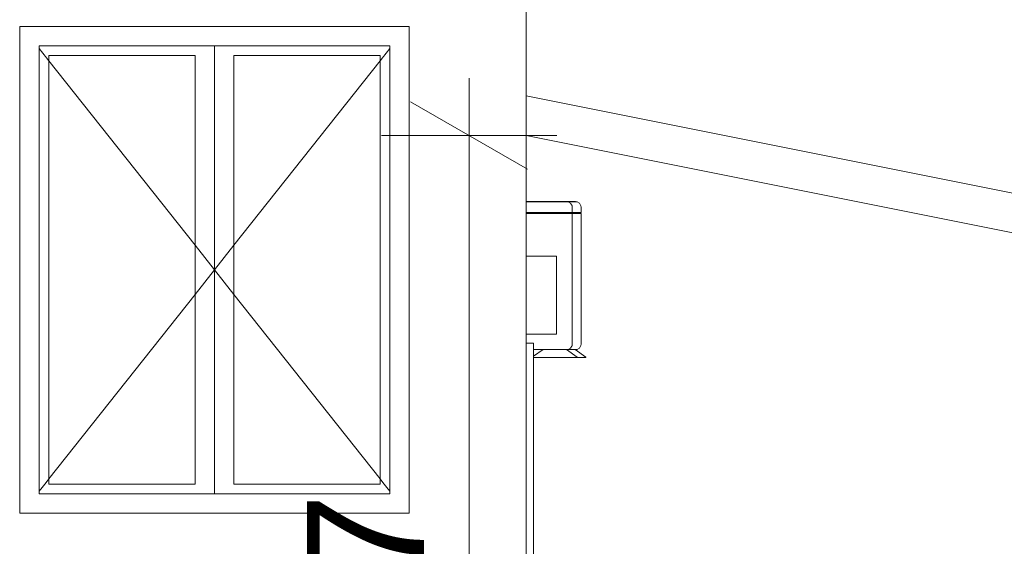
# Model space of a CAD drawing. Header units: millimetres. Extents: x 0 to 650, y -1 to 707.
# Tile 80 of 256: x 427 to 452, y 352 to 366. Entities that reach past the tile are written whole.
import ezdxf
from ezdxf.xclip import XClip

# ---------------------------------------------------------------- set-up
doc = ezdxf.new("R2010")
doc.units = ezdxf.units.MM
doc.header["$MEASUREMENT"] = 0
doc.header["$XCLIPFRAME"] = 0
doc.linetypes.add('Wipeout_Contour', pattern=[1000, 0, -1000])
for name, color, linetype in [('Cobertura.ARQ', 7, 'Continuous'), ('Cotas - Geral.2D', 7, 'Continuous'), ('Interior - Mobiliário .ARQ', 7, 'Continuous'), ('Parede.ARQ', 7, 'Continuous')]:
    doc.layers.add(name, color=color, linetype=linetype)
doc.styles.add('GENERATED_STYLE_1', font='txt')

# ---------------------------------------------------------------- blocks, each defined once
blk = doc.blocks.new('Desenho_2_2', base_point=(960.574, 336.178))
at = {"layer": 'Cotas - Geral.2D', "color": 7, "linetype": 'Continuous', "lineweight": 0}
for p, q in [((438.584, 362.878), (438.584, 364.345)), ((438.584, 336.178), (438.584, 362.878))]:
    blk.add_line(p, q, dxfattribs=at)
at = {"color": 254, "linetype": 'Wipeout_Contour', "lineweight": 0, "ltscale": 1710.404848}
blk.add_wipeout([(441.092, 361.178), (441.128, 361.173), (441.295, 361.173)], dxfattribs=at).dxf.layer = 'Interior - Mobiliário .ARQ'
at = {"color": 254, "linetype": 'Wipeout_Contour', "lineweight": 0, "ltscale": 2275.939059}
blk.add_wipeout([(441.232, 360.878), (441.232, 357.518), (441.308, 357.518), (441.308, 360.878)], dxfattribs=at).dxf.layer = 'Interior - Mobiliário .ARQ'
at = {"color": 254, "linetype": 'Wipeout_Contour', "lineweight": 0, "ltscale": 2838.752911}
blk.add_wipeout([(441.082, 357.378), (441.357, 357.188), (441.357, 357.178), (441.583, 357.178), (441.308, 357.378)], dxfattribs=at).dxf.layer = 'Interior - Mobiliário .ARQ'
at = {"color": 254, "linetype": 'Wipeout_Contour', "lineweight": 0, "ltscale": 2233.520657}
blk.add_wipeout([(427.048, 365.178), (427.048, 353.678), (427.548, 353.678), (427.548, 365.178)], dxfattribs=at).dxf.layer = 'Parede.ARQ'
at = {"color": 254, "linetype": 'Wipeout_Contour', "lineweight": 0, "ltscale": 2262.733479}
blk.add_wipeout([(437.048, 353.678), (437.048, 365.178), (436.548, 365.178), (436.548, 353.678)], dxfattribs=at).dxf.layer = 'Parede.ARQ'
at = {"color": 254, "linetype": 'Wipeout_Contour', "lineweight": 0, "ltscale": 2247.320078}
blk.add_wipeout([(431.548, 353.928), (432.048, 353.928), (432.048, 364.928), (431.548, 364.928)], dxfattribs=at).dxf.layer = 'Parede.ARQ'
at = {"color": 254, "linetype": 'Wipeout_Contour', "lineweight": 0, "ltscale": 2241.813882}
blk.add_wipeout([(440.048, 357.548), (440.048, 336.187), (440.238, 336.187), (440.238, 357.548)], dxfattribs=at).dxf.layer = 'Parede.ARQ'
at = {"layer": 'Interior - Mobiliário .ARQ', "color": 7, "linetype": 'Continuous', "lineweight": 0}
blk.add_line((441.583, 357.188), (441.583, 357.178), dxfattribs=at)
at = {"color": 254, "linetype": 'Wipeout_Contour', "lineweight": 0, "ltscale": 1711.09283}
blk.add_wipeout([(441.311, 361.178), (441.29, 361.178), (441.33, 361.173)], dxfattribs=at).dxf.layer = 'Interior - Mobiliário .ARQ'
at = {"color": 254, "linetype": 'Wipeout_Contour', "lineweight": 0, "ltscale": 2271.61023}
blk.add_wipeout([(441.232, 357.518), (441.227, 357.482), (441.308, 357.482), (441.308, 357.518)], dxfattribs=at).dxf.layer = 'Interior - Mobiliário .ARQ'
at = {"color": 254, "linetype": 'Wipeout_Contour', "lineweight": 0, "ltscale": 3394.25962}
blk.add_wipeout([(437.048, 365.178), (437.048, 365.678), (427.048, 365.678), (427.048, 365.178), (427.548, 365.178), (436.548, 365.178)], dxfattribs=at).dxf.layer = 'Parede.ARQ'
at = {"color": 254, "linetype": 'Wipeout_Contour', "lineweight": 0, "ltscale": 2234.663476}
blk.add_wipeout([(427.798, 364.928), (427.548, 364.928), (427.548, 353.928), (427.798, 353.928)], dxfattribs=at).dxf.layer = 'Parede.ARQ'
at = {"color": 254, "linetype": 'Wipeout_Contour', "lineweight": 0, "ltscale": 2261.570047}
blk.add_wipeout([(436.298, 353.928), (436.548, 353.928), (436.548, 364.928), (436.298, 364.928)], dxfattribs=at).dxf.layer = 'Parede.ARQ'
at = {"color": 254, "linetype": 'Wipeout_Contour', "lineweight": 0, "ltscale": 3350.131381}
blk.add_wipeout([(427.048, 353.678), (427.048, 353.178), (437.048, 353.178), (437.048, 353.678), (436.548, 353.678), (427.548, 353.678)], dxfattribs=at).dxf.layer = 'Parede.ARQ'
at = {"layer": 'Parede.ARQ', "color": 8, "linetype": 'Continuous', "lineweight": 0}
for p, q in [((427.048, 365.678), (437.048, 365.678)), ((427.048, 353.178), (427.048, 365.678)), ((437.048, 365.678), (437.048, 353.178)), ((437.048, 353.178), (427.048, 353.178))]:
    blk.add_line(p, q, dxfattribs=at)
at = {"color": 254, "linetype": 'Wipeout_Contour', "lineweight": 0, "ltscale": 2281.418856}
blk.add_wipeout([(441.345, 361.173), (441.33, 361.173), (441.362, 361.137), (441.402, 361.137)], dxfattribs=at).dxf.layer = 'Interior - Mobiliário .ARQ'
at = {"color": 254, "linetype": 'Wipeout_Contour', "lineweight": 0, "ltscale": 2276.174152}
blk.add_wipeout([(441.308, 360.878), (441.308, 357.518), (441.383, 357.518), (441.383, 360.878)], dxfattribs=at).dxf.layer = 'Interior - Mobiliário .ARQ'
at = {"color": 254, "linetype": 'Wipeout_Contour', "lineweight": 0, "ltscale": 3382.482632}
blk.add_wipeout([(432.048, 365.178), (427.548, 365.178), (427.548, 364.928), (427.798, 364.928), (431.548, 364.928), (432.048, 364.928)], dxfattribs=at).dxf.layer = 'Parede.ARQ'
at = {"color": 254, "linetype": 'Wipeout_Contour', "lineweight": 0, "ltscale": 3340.783447}
blk.add_wipeout([(427.548, 353.678), (432.048, 353.678), (432.048, 353.928), (431.548, 353.928), (427.798, 353.928), (427.548, 353.928)], dxfattribs=at).dxf.layer = 'Parede.ARQ'
at = {"layer": 'Parede.ARQ', "color": 7, "linetype": 'Continuous', "lineweight": 0}
blk.add_line((427.548, 353.678), (427.548, 365.178), dxfattribs=at)
at = {"color": 254, "linetype": 'Wipeout_Contour', "lineweight": 0, "ltscale": 1710.425577}
blk.add_wipeout([(441.355, 361.173), (441.402, 361.137), (441.417, 361.137)], dxfattribs=at).dxf.layer = 'Interior - Mobiliário .ARQ'
at = {"color": 254, "linetype": 'Wipeout_Contour', "lineweight": 0, "ltscale": 2271.280073}
blk.add_wipeout([(441.227, 357.482), (441.191, 357.419), (441.303, 357.419), (441.308, 357.482)], dxfattribs=at).dxf.layer = 'Interior - Mobiliário .ARQ'
at = {"color": 254, "linetype": 'Wipeout_Contour', "lineweight": 0, "ltscale": 2240.795907}
blk.add_wipeout([(427.798, 353.928), (431.548, 353.928), (431.548, 364.928), (427.798, 364.928)], dxfattribs=at).dxf.layer = 'Parede.ARQ'
at = {"color": 254, "linetype": 'Wipeout_Contour', "lineweight": 0, "ltscale": 2248.857615}
blk.add_wipeout([(432.548, 364.928), (432.048, 364.928), (432.048, 353.928), (432.548, 353.928)], dxfattribs=at).dxf.layer = 'Parede.ARQ'
at = {"layer": 'Parede.ARQ', "color": 7, "linetype": 'Continuous', "lineweight": 0}
for p, q in [((427.548, 365.112), (427.798, 364.796)), ((427.798, 353.928), (427.798, 364.928)), ((427.798, 364.928), (431.548, 364.928)), ((427.798, 364.796), (431.548, 360.06)), ((431.548, 364.928), (431.548, 353.928)), ((431.548, 360.06), (432.048, 359.428)), ((431.548, 358.796), (432.048, 359.428)), ((427.798, 354.06), (431.548, 358.796)), ((427.548, 353.744), (427.798, 354.06)), ((431.548, 353.928), (427.798, 353.928))]:
    blk.add_line(p, q, dxfattribs=at)
at = {"color": 254, "linetype": 'Wipeout_Contour', "lineweight": 0, "ltscale": 2280.517943}
blk.add_wipeout([(441.128, 361.173), (441.191, 361.137), (441.303, 361.137), (441.295, 361.173)], dxfattribs=at).dxf.layer = 'Interior - Mobiliário .ARQ'
at = {"color": 254, "linetype": 'Wipeout_Contour', "lineweight": 0, "ltscale": 2271.906047}
blk.add_wipeout([(441.308, 357.518), (441.308, 357.482), (441.381, 357.482), (441.383, 357.518)], dxfattribs=at).dxf.layer = 'Interior - Mobiliário .ARQ'
at = {"color": 254, "linetype": 'Wipeout_Contour', "lineweight": 0, "ltscale": 3403.408396}
blk.add_wipeout([(436.548, 365.178), (432.048, 365.178), (432.048, 364.928), (432.548, 364.928), (436.298, 364.928), (436.548, 364.928)], dxfattribs=at).dxf.layer = 'Parede.ARQ'
at = {"color": 254, "linetype": 'Wipeout_Contour', "lineweight": 0, "ltscale": 3361.968485}
blk.add_wipeout([(432.548, 353.928), (432.048, 353.928), (432.048, 353.678), (436.548, 353.678), (436.548, 353.928), (436.298, 353.928)], dxfattribs=at).dxf.layer = 'Parede.ARQ'
at = {"layer": 'Parede.ARQ', "color": 7, "linetype": 'Continuous', "lineweight": 0}
for p, q in [((427.548, 365.178), (436.548, 365.178)), ((432.048, 365.178), (432.048, 364.928)), ((436.548, 365.178), (436.548, 353.678)), ((432.048, 364.928), (432.048, 353.928)), ((432.048, 353.928), (432.048, 353.678)), ((436.548, 353.678), (427.548, 353.678))]:
    blk.add_line(p, q, dxfattribs=at)
at = {"layer": 'Cotas - Geral.2D', "color": 7, "linetype": 'Continuous', "lineweight": 0, "insert": (437.984, 345.537), "char_height": 3, "width": 7.98174, "attachment_point": 7, "rotation": 90, "style": 'GENERATED_STYLE_1'}
blk.add_mtext('\\A1;{\\pql;\\fArial|b0|i0|c0|p38;2,67}', dxfattribs=at)
at = {"color": 254, "linetype": 'Wipeout_Contour', "lineweight": 0, "ltscale": 2281.325602}
blk.add_wipeout([(441.33, 361.173), (441.295, 361.173), (441.303, 361.137), (441.362, 361.137)], dxfattribs=at).dxf.layer = 'Interior - Mobiliário .ARQ'
at = {"color": 254, "linetype": 'Wipeout_Contour', "lineweight": 0, "ltscale": 2276.37568}
blk.add_wipeout([(441.383, 360.878), (441.383, 357.518), (441.438, 357.518), (441.438, 360.878)], dxfattribs=at).dxf.layer = 'Interior - Mobiliário .ARQ'
at = {"color": 254, "linetype": 'Wipeout_Contour', "lineweight": 0, "ltscale": 2255.402386}
blk.add_wipeout([(432.548, 353.928), (436.298, 353.928), (436.298, 364.928), (432.548, 364.928)], dxfattribs=at).dxf.layer = 'Parede.ARQ'
at = {"layer": 'Parede.ARQ', "color": 7, "linetype": 'Continuous', "lineweight": 0}
for p, q in [((436.548, 365.112), (436.298, 364.796)), ((432.548, 353.928), (432.548, 364.928)), ((432.548, 364.928), (436.298, 364.928)), ((436.298, 364.796), (432.548, 360.06)), ((436.298, 364.928), (436.298, 353.928)), ((432.548, 360.06), (432.048, 359.428)), ((432.548, 358.796), (432.048, 359.428)), ((436.298, 354.06), (432.548, 358.796)), ((436.298, 353.928), (432.548, 353.928)), ((436.548, 353.744), (436.298, 354.06))]:
    blk.add_line(p, q, dxfattribs=at)
at = {"color": 254, "linetype": 'Wipeout_Contour', "lineweight": 0, "ltscale": 2281.29376}
blk.add_wipeout([(441.402, 361.137), (441.362, 361.137), (441.381, 361.074), (441.434, 361.074)], dxfattribs=at).dxf.layer = 'Interior - Mobiliário .ARQ'
at = {"color": 254, "linetype": 'Wipeout_Contour', "lineweight": 0, "ltscale": 2280.178583}
blk.add_wipeout([(441.212, 360.898), (441.212, 360.878), (441.308, 360.878), (441.308, 360.898)], dxfattribs=at).dxf.layer = 'Interior - Mobiliário .ARQ'
at = {"color": 254, "linetype": 'Wipeout_Contour', "lineweight": 0, "ltscale": 2276.492057}
blk.add_wipeout([(441.438, 360.878), (441.438, 357.518), (441.458, 357.518), (441.458, 360.878)], dxfattribs=at).dxf.layer = 'Interior - Mobiliário .ARQ'
at = {"color": 254, "linetype": 'Wipeout_Contour', "lineweight": 0, "ltscale": 2271.03539}
blk.add_wipeout([(441.191, 357.419), (441.128, 357.383), (441.295, 357.383), (441.303, 357.419)], dxfattribs=at).dxf.layer = 'Interior - Mobiliário .ARQ'
at = {"color": 254, "linetype": 'Wipeout_Contour', "lineweight": 0, "ltscale": 2281.300327}
blk.add_wipeout([(441.417, 361.137), (441.402, 361.137), (441.434, 361.074), (441.454, 361.074)], dxfattribs=at).dxf.layer = 'Interior - Mobiliário .ARQ'
at = {"color": 254, "linetype": 'Wipeout_Contour', "lineweight": 0, "ltscale": 5680.271139}
blk.add_wipeout([(440.048, 357.548), (440.238, 357.548), (440.238, 357.518), (441.082, 357.518), (441.082, 360.878), (440.048, 360.878), (440.048, 359.778), (440.832, 359.778), (440.832, 357.778), (440.048, 357.778)], dxfattribs=at).dxf.layer = 'Interior - Mobiliário .ARQ'
at = {"color": 254, "linetype": 'Wipeout_Contour', "lineweight": 0, "ltscale": 2280.42874}
blk.add_wipeout([(441.308, 360.878), (441.373, 360.878), (441.373, 360.898), (441.308, 360.898)], dxfattribs=at).dxf.layer = 'Interior - Mobiliário .ARQ'
at = {"color": 254, "linetype": 'Wipeout_Contour', "lineweight": 0, "ltscale": 2271.881323}
blk.add_wipeout([(441.308, 357.482), (441.303, 357.419), (441.362, 357.419), (441.381, 357.482)], dxfattribs=at).dxf.layer = 'Interior - Mobiliário .ARQ'
at = {"color": 254, "linetype": 'Wipeout_Contour', "lineweight": 0, "ltscale": 2280.512135}
blk.add_wipeout([(441.191, 361.137), (441.227, 361.074), (441.308, 361.074), (441.303, 361.137)], dxfattribs=at).dxf.layer = 'Interior - Mobiliário .ARQ'
at = {"color": 254, "linetype": 'Wipeout_Contour', "lineweight": 0, "ltscale": 2280.603068}
blk.add_wipeout([(441.373, 360.878), (441.421, 360.878), (441.421, 360.898), (441.373, 360.898)], dxfattribs=at).dxf.layer = 'Interior - Mobiliário .ARQ'
at = {"color": 254, "linetype": 'Wipeout_Contour', "lineweight": 0, "ltscale": 2272.299441}
blk.add_wipeout([(440.048, 357.778), (440.832, 357.778), (440.832, 359.778), (440.048, 359.778)], dxfattribs=at).dxf.layer = 'Interior - Mobiliário .ARQ'
at = {"color": 254, "linetype": 'Wipeout_Contour', "lineweight": 0, "ltscale": 2272.110693}
blk.add_wipeout([(441.383, 357.518), (441.381, 357.482), (441.434, 357.482), (441.438, 357.518)], dxfattribs=at).dxf.layer = 'Interior - Mobiliário .ARQ'
at = {"layer": 'Interior - Mobiliário .ARQ', "color": 7, "linetype": 'Continuous', "lineweight": 0}
blk.add_line((440.832, 357.778), (440.048, 357.778), dxfattribs=at)
at = {"color": 254, "linetype": 'Wipeout_Contour', "lineweight": 0, "ltscale": 2281.110992}
blk.add_wipeout([(441.362, 361.137), (441.303, 361.137), (441.308, 361.074), (441.381, 361.074)], dxfattribs=at).dxf.layer = 'Interior - Mobiliário .ARQ'
at = {"color": 254, "linetype": 'Wipeout_Contour', "lineweight": 0, "ltscale": 2280.703738}
blk.add_wipeout([(441.421, 360.878), (441.438, 360.878), (441.438, 360.898), (441.421, 360.898)], dxfattribs=at).dxf.layer = 'Interior - Mobiliário .ARQ'
at = {"color": 254, "linetype": 'Wipeout_Contour', "lineweight": 0, "ltscale": 2272.216793}
blk.add_wipeout([(441.438, 357.518), (441.434, 357.482), (441.454, 357.482), (441.458, 357.518)], dxfattribs=at).dxf.layer = 'Interior - Mobiliário .ARQ'
at = {"color": 254, "linetype": 'Wipeout_Contour', "lineweight": 0, "ltscale": 1703.211361}
blk.add_wipeout([(441.092, 357.378), (441.29, 357.378), (441.128, 357.383)], dxfattribs=at).dxf.layer = 'Interior - Mobiliário .ARQ'
at = {"color": 254, "linetype": 'Wipeout_Contour', "lineweight": 0, "ltscale": 2281.090134}
blk.add_wipeout([(441.434, 361.074), (441.381, 361.074), (441.383, 361.038), (441.438, 361.038)], dxfattribs=at).dxf.layer = 'Interior - Mobiliário .ARQ'
at = {"color": 254, "linetype": 'Wipeout_Contour', "lineweight": 0, "ltscale": 2271.846593}
blk.add_wipeout([(441.303, 357.419), (441.295, 357.383), (441.33, 357.383), (441.362, 357.419)], dxfattribs=at).dxf.layer = 'Interior - Mobiliário .ARQ'
at = {"color": 254, "linetype": 'Wipeout_Contour', "lineweight": 0, "ltscale": 2281.195598}
blk.add_wipeout([(441.454, 361.074), (441.434, 361.074), (441.438, 361.038), (441.458, 361.038)], dxfattribs=at).dxf.layer = 'Interior - Mobiliário .ARQ'
at = {"color": 254, "linetype": 'Wipeout_Contour', "lineweight": 0, "ltscale": 2272.065187}
blk.add_wipeout([(441.381, 357.482), (441.362, 357.419), (441.402, 357.419), (441.434, 357.482)], dxfattribs=at).dxf.layer = 'Interior - Mobiliário .ARQ'
at = {"color": 254, "linetype": 'Wipeout_Contour', "lineweight": 0, "ltscale": 2280.591685}
blk.add_wipeout([(441.227, 361.074), (441.232, 361.038), (441.308, 361.038), (441.308, 361.074)], dxfattribs=at).dxf.layer = 'Interior - Mobiliário .ARQ'
at = {"color": 254, "linetype": 'Wipeout_Contour', "lineweight": 0, "ltscale": 2272.072303}
blk.add_wipeout([(441.434, 357.482), (441.402, 357.419), (441.417, 357.419), (441.454, 357.482)], dxfattribs=at).dxf.layer = 'Interior - Mobiliário .ARQ'
at = {"color": 254, "linetype": 'Wipeout_Contour', "lineweight": 0, "ltscale": 1710.567002}
blk.add_wipeout([(441.084, 361.178), (441.063, 361.178), (441.103, 361.173)], dxfattribs=at).dxf.layer = 'Interior - Mobiliário .ARQ'
at = {"color": 254, "linetype": 'Wipeout_Contour', "lineweight": 0, "ltscale": 2280.886359}
blk.add_wipeout([(441.381, 361.074), (441.308, 361.074), (441.308, 361.038), (441.383, 361.038)], dxfattribs=at).dxf.layer = 'Interior - Mobiliário .ARQ'
at = {"color": 254, "linetype": 'Wipeout_Contour', "lineweight": 0, "ltscale": 1703.95666}
blk.add_wipeout([(441.295, 357.383), (441.311, 357.378), (441.33, 357.383)], dxfattribs=at).dxf.layer = 'Interior - Mobiliário .ARQ'
at = {"color": 254, "linetype": 'Wipeout_Contour', "lineweight": 0, "ltscale": 2280.847831}
blk.add_wipeout([(441.438, 361.038), (441.383, 361.038), (441.383, 360.898), (441.438, 360.898)], dxfattribs=at).dxf.layer = 'Interior - Mobiliário .ARQ'
at = {"color": 254, "linetype": 'Wipeout_Contour', "lineweight": 0, "ltscale": 2271.940778}
blk.add_wipeout([(441.362, 357.419), (441.33, 357.383), (441.345, 357.383), (441.402, 357.419)], dxfattribs=at).dxf.layer = 'Interior - Mobiliário .ARQ'
at = {"color": 254, "linetype": 'Wipeout_Contour', "lineweight": 0, "ltscale": 2280.412068}
blk.add_wipeout([(441.232, 361.038), (441.232, 360.898), (441.308, 360.898), (441.308, 361.038)], dxfattribs=at).dxf.layer = 'Interior - Mobiliário .ARQ'
at = {"color": 254, "linetype": 'Wipeout_Contour', "lineweight": 0, "ltscale": 2280.96398}
blk.add_wipeout([(441.458, 361.038), (441.438, 361.038), (441.438, 360.898), (441.458, 360.898)], dxfattribs=at).dxf.layer = 'Interior - Mobiliário .ARQ'
at = {"color": 254, "linetype": 'Wipeout_Contour', "lineweight": 0, "ltscale": 1703.937419}
blk.add_wipeout([(441.402, 357.419), (441.345, 357.383), (441.417, 357.419)], dxfattribs=at).dxf.layer = 'Interior - Mobiliário .ARQ'
at = {"color": 254, "linetype": 'Wipeout_Contour', "lineweight": 0, "ltscale": 2280.717514}
blk.add_wipeout([(441.119, 361.173), (441.103, 361.173), (441.136, 361.137), (441.175, 361.137)], dxfattribs=at).dxf.layer = 'Interior - Mobiliário .ARQ'
at = {"color": 254, "linetype": 'Wipeout_Contour', "lineweight": 0, "ltscale": 2280.646699}
blk.add_wipeout([(441.383, 361.038), (441.308, 361.038), (441.308, 360.898), (441.383, 360.898)], dxfattribs=at).dxf.layer = 'Interior - Mobiliário .ARQ'
at = {"color": 254, "linetype": 'Wipeout_Contour', "lineweight": 0, "ltscale": 2836.722485}
blk.add_wipeout([(440.238, 357.209), (440.238, 357.178), (441.357, 357.178), (441.082, 357.378), (440.482, 357.378)], dxfattribs=at).dxf.layer = 'Interior - Mobiliário .ARQ'
at = {"layer": 'Interior - Mobiliário .ARQ', "color": 7, "linetype": 'Continuous', "lineweight": 0}
for p, q in [((441.417, 357.419), (441.454, 357.482)), ((441.454, 357.482), (441.458, 357.518)), ((441.357, 357.178), (440.238, 357.178)), ((441.357, 357.188), (441.357, 357.178)), ((441.583, 357.178), (441.357, 357.178))]:
    blk.add_line(p, q, dxfattribs=at)
at = {"color": 254, "linetype": 'Wipeout_Contour', "lineweight": 0, "ltscale": 1709.899534}
blk.add_wipeout([(441.128, 361.173), (441.175, 361.137), (441.191, 361.137)], dxfattribs=at).dxf.layer = 'Interior - Mobiliário .ARQ'
at = {"color": 254, "linetype": 'Wipeout_Contour', "lineweight": 0, "ltscale": 2269.757}
blk.add_wipeout([(440.238, 357.518), (440.238, 357.482), (441.081, 357.482), (441.082, 357.518)], dxfattribs=at).dxf.layer = 'Interior - Mobiliário .ARQ'
at = {"color": 254, "linetype": 'Wipeout_Contour', "lineweight": 0, "ltscale": 2278.694254}
blk.add_wipeout([(440.048, 361.173), (440.048, 361.137), (441.076, 361.137), (441.068, 361.173)], dxfattribs=at).dxf.layer = 'Interior - Mobiliário .ARQ'
at = {"color": 254, "linetype": 'Wipeout_Contour', "lineweight": 0, "ltscale": 2275.471346}
blk.add_wipeout([(441.082, 360.878), (441.082, 357.518), (441.157, 357.518), (441.157, 360.878)], dxfattribs=at).dxf.layer = 'Interior - Mobiliário .ARQ'
at = {"color": 254, "linetype": 'Wipeout_Contour', "lineweight": 0, "ltscale": 2280.624281}
blk.add_wipeout([(441.103, 361.173), (441.068, 361.173), (441.076, 361.137), (441.136, 361.137)], dxfattribs=at).dxf.layer = 'Interior - Mobiliário .ARQ'
at = {"color": 254, "linetype": 'Wipeout_Contour', "lineweight": 0, "ltscale": 2269.631865}
blk.add_wipeout([(440.238, 357.482), (440.238, 357.419), (441.076, 357.419), (441.081, 357.482)], dxfattribs=at).dxf.layer = 'Interior - Mobiliário .ARQ'
at = {"layer": 'Parede.ARQ', "color": 7, "linetype": 'Continuous', "lineweight": 0}
blk.add_line((440.238, 357.548), (440.048, 357.548), dxfattribs=at)
at = {"color": 254, "linetype": 'Wipeout_Contour', "lineweight": 0, "ltscale": 2280.59238}
blk.add_wipeout([(441.175, 361.137), (441.136, 361.137), (441.154, 361.074), (441.208, 361.074)], dxfattribs=at).dxf.layer = 'Interior - Mobiliário .ARQ'
at = {"color": 254, "linetype": 'Wipeout_Contour', "lineweight": 0, "ltscale": 2271.20191}
blk.add_wipeout([(441.081, 357.482), (441.154, 357.482), (441.157, 357.518), (441.082, 357.518)], dxfattribs=at).dxf.layer = 'Interior - Mobiliário .ARQ'
at = {"color": 254, "linetype": 'Wipeout_Contour', "lineweight": 0, "ltscale": 2280.598946}
blk.add_wipeout([(441.191, 361.137), (441.175, 361.137), (441.208, 361.074), (441.227, 361.074)], dxfattribs=at).dxf.layer = 'Interior - Mobiliário .ARQ'
at = {"color": 254, "linetype": 'Wipeout_Contour', "lineweight": 0, "ltscale": 2275.672832}
blk.add_wipeout([(441.157, 360.878), (441.157, 357.518), (441.212, 357.518), (441.212, 360.878)], dxfattribs=at).dxf.layer = 'Interior - Mobiliário .ARQ'
at = {"color": 254, "linetype": 'Wipeout_Contour', "lineweight": 0, "ltscale": 2278.576158}
blk.add_wipeout([(440.048, 361.137), (440.048, 361.074), (441.081, 361.074), (441.076, 361.137)], dxfattribs=at).dxf.layer = 'Interior - Mobiliário .ARQ'
at = {"color": 254, "linetype": 'Wipeout_Contour', "lineweight": 0, "ltscale": 2278.025587}
blk.add_wipeout([(440.048, 360.898), (440.048, 360.878), (441.082, 360.878), (441.082, 360.898)], dxfattribs=at).dxf.layer = 'Interior - Mobiliário .ARQ'
at = {"color": 254, "linetype": 'Wipeout_Contour', "lineweight": 0, "ltscale": 2275.789186}
blk.add_wipeout([(441.212, 360.878), (441.212, 357.518), (441.232, 357.518), (441.232, 360.878)], dxfattribs=at).dxf.layer = 'Interior - Mobiliário .ARQ'
at = {"color": 254, "linetype": 'Wipeout_Contour', "lineweight": 0, "ltscale": 2269.5003}
blk.add_wipeout([(440.238, 357.383), (441.068, 357.383), (441.076, 357.419), (440.238, 357.419)], dxfattribs=at).dxf.layer = 'Interior - Mobiliário .ARQ'
at = {"color": 254, "linetype": 'Wipeout_Contour', "lineweight": 0, "ltscale": 2280.409653}
blk.add_wipeout([(441.136, 361.137), (441.076, 361.137), (441.081, 361.074), (441.154, 361.074)], dxfattribs=at).dxf.layer = 'Interior - Mobiliário .ARQ'
at = {"color": 254, "linetype": 'Wipeout_Contour', "lineweight": 0, "ltscale": 2279.727255}
blk.add_wipeout([(441.082, 360.878), (441.147, 360.878), (441.147, 360.898), (441.082, 360.898)], dxfattribs=at).dxf.layer = 'Interior - Mobiliário .ARQ'
at = {"color": 254, "linetype": 'Wipeout_Contour', "lineweight": 0, "ltscale": 2271.177133}
blk.add_wipeout([(441.076, 357.419), (441.136, 357.419), (441.154, 357.482), (441.081, 357.482)], dxfattribs=at).dxf.layer = 'Interior - Mobiliário .ARQ'
at = {"color": 254, "linetype": 'Wipeout_Contour', "lineweight": 0, "ltscale": 2280.388732}
blk.add_wipeout([(441.208, 361.074), (441.154, 361.074), (441.157, 361.038), (441.212, 361.038)], dxfattribs=at).dxf.layer = 'Interior - Mobiliário .ARQ'
at = {"color": 254, "linetype": 'Wipeout_Contour', "lineweight": 0, "ltscale": 2279.901548}
blk.add_wipeout([(441.147, 360.878), (441.194, 360.878), (441.194, 360.898), (441.147, 360.898)], dxfattribs=at).dxf.layer = 'Interior - Mobiliário .ARQ'
at = {"color": 254, "linetype": 'Wipeout_Contour', "lineweight": 0, "ltscale": 2271.406519}
blk.add_wipeout([(441.157, 357.518), (441.154, 357.482), (441.208, 357.482), (441.212, 357.518)], dxfattribs=at).dxf.layer = 'Interior - Mobiliário .ARQ'
at = {"color": 254, "linetype": 'Wipeout_Contour', "lineweight": 0, "ltscale": 2280.494174}
blk.add_wipeout([(441.227, 361.074), (441.208, 361.074), (441.212, 361.038), (441.232, 361.038)], dxfattribs=at).dxf.layer = 'Interior - Mobiliário .ARQ'
at = {"color": 254, "linetype": 'Wipeout_Contour', "lineweight": 0, "ltscale": 2280.002197}
blk.add_wipeout([(441.194, 360.878), (441.212, 360.878), (441.212, 360.898), (441.194, 360.898)], dxfattribs=at).dxf.layer = 'Interior - Mobiliário .ARQ'
at = {"color": 254, "linetype": 'Wipeout_Contour', "lineweight": 0, "ltscale": 2271.512597}
blk.add_wipeout([(441.212, 357.518), (441.208, 357.482), (441.227, 357.482), (441.232, 357.518)], dxfattribs=at).dxf.layer = 'Interior - Mobiliário .ARQ'
at = {"color": 254, "linetype": 'Wipeout_Contour', "lineweight": 0, "ltscale": 1701.821548}
blk.add_wipeout([(440.238, 357.378), (441.063, 357.378), (440.238, 357.383)], dxfattribs=at).dxf.layer = 'Interior - Mobiliário .ARQ'
at = {"layer": 'Interior - Mobiliário .ARQ', "color": 7, "linetype": 'Continuous', "lineweight": 0}
for p, q in [((441.355, 357.383), (441.417, 357.419)), ((440.482, 357.378), (440.238, 357.209))]:
    blk.add_line(p, q, dxfattribs=at)
at = {"layer": 'Parede.ARQ', "color": 7, "linetype": 'Continuous', "lineweight": 0}
blk.add_line((440.238, 357.548), (440.238, 336.187), dxfattribs=at)
at = {"color": 254, "linetype": 'Wipeout_Contour', "lineweight": 0, "ltscale": 2278.451747}
blk.add_wipeout([(440.048, 361.038), (441.082, 361.038), (441.081, 361.074), (440.048, 361.074)], dxfattribs=at).dxf.layer = 'Interior - Mobiliário .ARQ'
at = {"color": 254, "linetype": 'Wipeout_Contour', "lineweight": 0, "ltscale": 2271.142346}
blk.add_wipeout([(441.076, 357.419), (441.068, 357.383), (441.103, 357.383), (441.136, 357.419)], dxfattribs=at).dxf.layer = 'Interior - Mobiliário .ARQ'
at = {"color": 254, "linetype": 'Wipeout_Contour', "lineweight": 0, "ltscale": 2280.184996}
blk.add_wipeout([(441.081, 361.074), (441.082, 361.038), (441.157, 361.038), (441.154, 361.074)], dxfattribs=at).dxf.layer = 'Interior - Mobiliário .ARQ'
at = {"color": 254, "linetype": 'Wipeout_Contour', "lineweight": 0, "ltscale": 2271.360957}
blk.add_wipeout([(441.154, 357.482), (441.136, 357.419), (441.175, 357.419), (441.208, 357.482)], dxfattribs=at).dxf.layer = 'Interior - Mobiliário .ARQ'
at = {"color": 254, "linetype": 'Wipeout_Contour', "lineweight": 0, "ltscale": 2280.146364}
blk.add_wipeout([(441.212, 361.038), (441.157, 361.038), (441.157, 360.898), (441.212, 360.898)], dxfattribs=at).dxf.layer = 'Interior - Mobiliário .ARQ'
at = {"color": 254, "linetype": 'Wipeout_Contour', "lineweight": 0, "ltscale": 2271.368072}
blk.add_wipeout([(441.208, 357.482), (441.175, 357.419), (441.191, 357.419), (441.227, 357.482)], dxfattribs=at).dxf.layer = 'Interior - Mobiliário .ARQ'
at = {"layer": 'Interior - Mobiliário .ARQ', "color": 7, "linetype": 'Continuous', "lineweight": 0}
blk.add_line((441.318, 357.378), (441.355, 357.383), dxfattribs=at)
at = {"color": 254, "linetype": 'Wipeout_Contour', "lineweight": 0, "ltscale": 2278.228287}
blk.add_wipeout([(440.048, 361.038), (440.048, 360.898), (441.082, 360.898), (441.082, 361.038)], dxfattribs=at).dxf.layer = 'Interior - Mobiliário .ARQ'
at = {"color": 254, "linetype": 'Wipeout_Contour', "lineweight": 0, "ltscale": 2280.262489}
blk.add_wipeout([(441.232, 361.038), (441.212, 361.038), (441.212, 360.898), (441.232, 360.898)], dxfattribs=at).dxf.layer = 'Interior - Mobiliário .ARQ'
at = {"color": 254, "linetype": 'Wipeout_Contour', "lineweight": 0, "ltscale": 1703.428601}
blk.add_wipeout([(441.068, 357.383), (441.084, 357.378), (441.103, 357.383)], dxfattribs=at).dxf.layer = 'Interior - Mobiliário .ARQ'
at = {"color": 254, "linetype": 'Wipeout_Contour', "lineweight": 0, "ltscale": 2279.945274}
blk.add_wipeout([(441.082, 360.898), (441.157, 360.898), (441.157, 361.038), (441.082, 361.038)], dxfattribs=at).dxf.layer = 'Interior - Mobiliário .ARQ'
at = {"color": 254, "linetype": 'Wipeout_Contour', "lineweight": 0, "ltscale": 2271.23651}
blk.add_wipeout([(441.136, 357.419), (441.103, 357.383), (441.119, 357.383), (441.175, 357.419)], dxfattribs=at).dxf.layer = 'Interior - Mobiliário .ARQ'
at = {"color": 254, "linetype": 'Wipeout_Contour', "lineweight": 0, "ltscale": 2308.161288}
blk.add_wipeout([(440.048, 362.878), (459.351, 359.017), (459.548, 359.998), (440.048, 363.898)], dxfattribs=at).dxf.layer = 'Cobertura.ARQ'
at = {"color": 254, "linetype": 'Wipeout_Contour', "lineweight": 0, "ltscale": 1703.409389}
blk.add_wipeout([(441.175, 357.419), (441.119, 357.383), (441.191, 357.419)], dxfattribs=at).dxf.layer = 'Interior - Mobiliário .ARQ'
at = {"layer": 'Cobertura.ARQ', "color": 7, "linetype": 'Continuous', "lineweight": 0}
for p, q in [((440.048, 363.898), (459.548, 359.998)), ((440.048, 362.878), (459.351, 359.017))]:
    blk.add_line(p, q, dxfattribs=at)
at = {"layer": 'Cotas - Geral.2D', "color": 7, "linetype": 'Continuous', "lineweight": 0}
for p, q in [((440.084, 362.012), (437.084, 363.744)), ((440.834, 362.878), (436.334, 362.878))]:
    blk.add_line(p, q, dxfattribs=at)
at = {"layer": 'Interior - Mobiliário .ARQ', "color": 7, "linetype": 'Continuous', "lineweight": 0}
for p, q in [((441.063, 361.178), (440.048, 361.178)), ((441.084, 361.178), (441.063, 361.178)), ((441.086, 361.178), (441.084, 361.178)), ((441.084, 361.178), (441.128, 361.173)), ((441.092, 361.178), (441.086, 361.178)), ((441.29, 361.178), (441.092, 361.178)), ((441.128, 361.173), (441.191, 361.137)), ((441.191, 361.137), (441.227, 361.074)), ((441.227, 361.074), (441.232, 361.038)), ((441.232, 361.038), (441.232, 360.898)), ((441.311, 361.178), (441.29, 361.178)), ((441.313, 361.178), (441.311, 361.178)), ((441.311, 361.178), (441.355, 361.173)), ((441.318, 361.178), (441.313, 361.178)), ((441.355, 361.173), (441.417, 361.137)), ((441.417, 361.137), (441.454, 361.074)), ((441.454, 361.074), (441.458, 361.038)), ((441.458, 361.038), (441.458, 360.898)), ((440.048, 360.898), (441.082, 360.898)), ((440.048, 360.878), (441.082, 360.878)), ((441.082, 360.898), (441.157, 360.898)), ((441.082, 360.878), (441.157, 360.878)), ((441.157, 360.898), (441.212, 360.898)), ((441.157, 360.878), (441.212, 360.878)), ((441.212, 360.878), (441.212, 360.898)), ((441.212, 360.898), (441.232, 360.898)), ((441.212, 360.878), (441.232, 360.878)), ((441.232, 360.898), (441.308, 360.898)), ((441.232, 360.878), (441.308, 360.878)), ((441.232, 357.518), (441.232, 360.878)), ((441.308, 360.898), (441.383, 360.898)), ((441.308, 360.878), (441.383, 360.878)), ((441.383, 360.898), (441.438, 360.898)), ((441.383, 360.878), (441.438, 360.878)), ((441.438, 360.878), (441.438, 360.898)), ((441.438, 360.898), (441.458, 360.898)), ((441.438, 360.878), (441.458, 360.878)), ((441.458, 357.518), (441.458, 360.878)), ((440.048, 359.778), (440.832, 359.778)), ((440.832, 359.778), (440.832, 357.778)), ((441.128, 357.383), (441.191, 357.419)), ((441.191, 357.419), (441.227, 357.482)), ((441.227, 357.482), (441.232, 357.518)), ((441.063, 357.378), (440.238, 357.378)), ((441.084, 357.378), (441.063, 357.378)), ((441.357, 357.188), (441.082, 357.378)), ((441.086, 357.378), (441.084, 357.378)), ((441.092, 357.378), (441.086, 357.378)), ((441.092, 357.378), (441.128, 357.383)), ((441.29, 357.378), (441.092, 357.378)), ((441.311, 357.378), (441.29, 357.378)), ((441.583, 357.188), (441.308, 357.378)), ((441.313, 357.378), (441.311, 357.378)), ((441.318, 357.378), (441.313, 357.378))]:
    blk.add_line(p, q, dxfattribs=at)
at = {"layer": 'Parede.ARQ', "color": 8, "linetype": 'Continuous', "lineweight": 0}
blk.add_line((440.048, 351.978), (440.048, 384.478), dxfattribs=at)

msp = doc.modelspace()

# ---------------------------------------------------------------- block references
at = {"color": 7, "linetype": 'Continuous', "lineweight": 0}
ref = msp.add_blockref('Desenho_2_2', (960.574, 336.178), dxfattribs=at)
XClip(ref).set_block_clipping_path([(351.923237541, 325.8360772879), (633.5139366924, 392.5007536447)])

doc.saveas('drawing.dxf')
